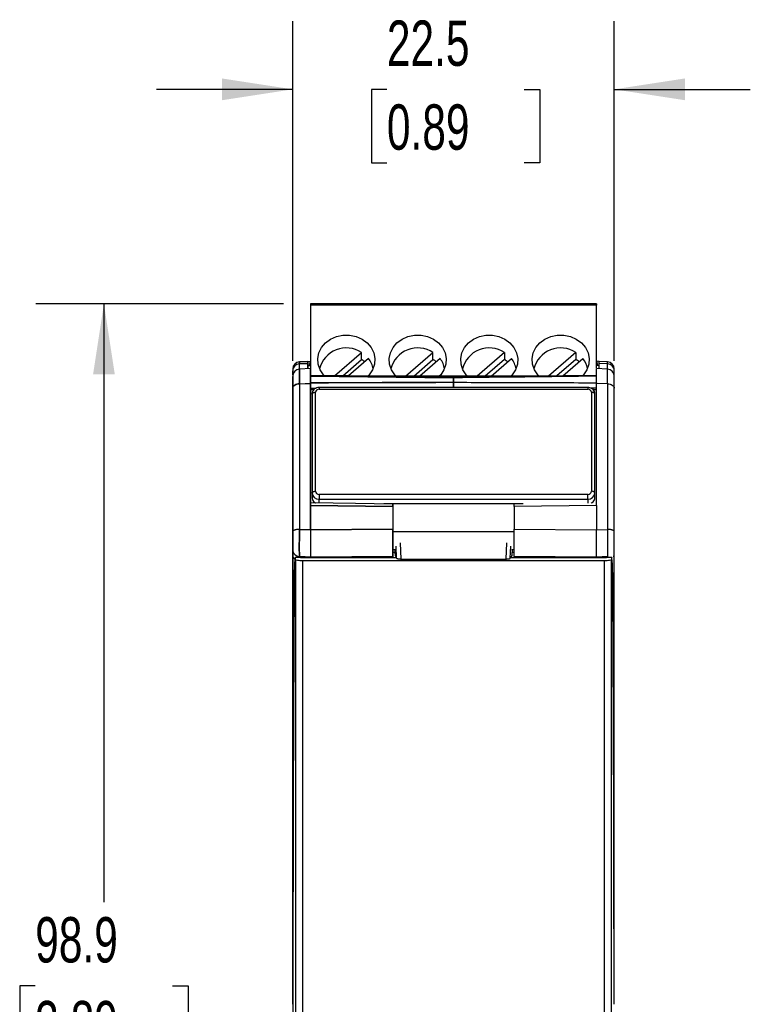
# Model space of a CAD drawing. Header units: millimetres. Extents: x 10 to 410, y 10 to 314.
# Tile 6 of 30: x 76 to 127, y 117 to 186. Entities that reach past the tile are written whole.
import ezdxf

# ---------------------------------------------------------------- set-up
doc = ezdxf.new("R2010")
doc.units = ezdxf.units.MM
doc.header["$LTSCALE"] = 1.5
doc.layers.add('DIMENSIONS', color=140, linetype='Continuous', lineweight=25)
doc.styles.add('SLDTEXTSTYLE0', font='TXT', dxfattribs={"width": 0.7})
doc.dimstyles.new('SLDDIMSTYLE0', dxfattribs={"dimtxt": 3.237012, "dimasz": 4.953, "dimexe": 0, "dimexo": 0.0625, "dimgap": 0.809253, "dimtad": 0, "dimtih": 1, "dimtoh": 1, "dimrnd": 1e-09, "dimzin": 12, "dimdsep": 46, "dimtxsty": 'SLDTEXTSTYLE0', "dimsah": 1, "dimcen": 0.09, "dimadec": 0, "dimazin": 3, "dimtfac": 1, "dimtofl": 0, "dimtmove": 0, "dimatfit": 3, "dimfxl": 0, "dimfrac": 2, "dimtolj": 1, "dimtzin": 12, "dimarcsym": 0})
doc.dimstyles.new('SLDDIMSTYLE1', dxfattribs={"dimtxt": 3.237012, "dimasz": 4.953, "dimexe": 0, "dimexo": 0.0625, "dimgap": 0.809253, "dimtad": 0, "dimtih": 1, "dimtoh": 1, "dimrnd": 1e-09, "dimzin": 12, "dimdsep": 46, "dimtxsty": 'SLDTEXTSTYLE0', "dimsah": 1, "dimcen": 0.09, "dimadec": 0, "dimazin": 3, "dimtfac": 1, "dimtmove": 0, "dimatfit": 0, "dimfxl": 0, "dimfrac": 2, "dimtolj": 1, "dimtzin": 12, "dimarcsym": 0})

# ---------------------------------------------------------------- blocks, each defined once
blk = doc.blocks.new('_D')
at = {"layer": 'DIMENSIONS'}
for p, q in [((94.367, 165.872), (77.046, 165.872)), ((81.809, 165.872), (81.809, 123.999)), ((76.999, 118.129), (75.912, 118.129)), ((75.912, 118.129), (75.912, 112.985)), ((86.619, 118.129), (87.706, 118.129)), ((87.706, 118.129), (87.706, 112.985)), ((75.912, 112.985), (76.999, 112.985)), ((87.706, 112.985), (86.619, 112.985)), ((81.809, 66.995), (81.809, 112.26)), ((104.367, 66.995), (77.046, 66.995))]:
    blk.add_line(p, q, dxfattribs=at)
for points in [[(81.809, 165.872), (81.047, 160.919), (82.571, 160.919)], [(81.809, 66.995), (82.571, 71.948), (81.047, 71.948)]]:
    blk.add_solid(points, dxfattribs=at)
at = {"layer": 'DIMENSIONS', "char_height": 3.175, "attachment_point": 1, "style": 'SLDTEXTSTYLE0'}
for s, insert in [('98.9', (76.999, 122.947)), ('3.89', (76.999, 117.078))]:
    blk.add_mtext(s, dxfattribs=dict(at, insert=insert))
blk = doc.blocks.new('_D_1')
at = {"layer": 'DIMENSIONS'}
for p, q in [((95.022, 161.866), (95.022, 185.634)), ((117.522, 161.866), (117.522, 185.634)), ((95.022, 180.872), (85.497, 180.872)), ((101.612, 180.872), (100.525, 180.872)), ((100.525, 180.872), (100.525, 175.727)), ((111.231, 180.872), (112.318, 180.872)), ((112.318, 180.872), (112.318, 175.727)), ((117.522, 180.872), (127.047, 180.872)), ((100.525, 175.727), (101.612, 175.727)), ((112.318, 175.727), (111.231, 175.727))]:
    blk.add_line(p, q, dxfattribs=at)
for points in [[(95.022, 180.872), (90.069, 181.634), (90.069, 180.11)], [(117.522, 180.872), (122.475, 180.11), (122.475, 181.634)]]:
    blk.add_solid(points, dxfattribs=at)
at = {"layer": 'DIMENSIONS', "char_height": 3.175, "attachment_point": 1, "style": 'SLDTEXTSTYLE0'}
for s, insert in [('22.5', (101.612, 185.689)), ('0.89', (101.612, 179.82))]:
    blk.add_mtext(s, dxfattribs=dict(at, insert=insert))

msp = doc.modelspace()

# ---------------------------------------------------------------- linework, layer by layer
for p, q in [((116.272, 165.872), (96.272, 165.872)), ((96.272, 165.872), (96.272, 165.772)), ((96.272, 165.772), (96.272, 161.341)), ((116.272, 165.772), (96.272, 165.772)), ((116.272, 165.872), (116.272, 165.772)), ((116.272, 161.373), (116.272, 165.772)), ((97.952, 160.828), (99.839, 162.463)), ((98.522, 160.822), (99.839, 161.963)), ((100.334, 162.034), (98.93, 160.818)), ((99.839, 161.963), (99.839, 162.463)), ((102.92, 160.801), (104.839, 162.463)), ((103.498, 160.801), (104.839, 161.963)), ((105.334, 162.034), (103.91, 160.801)), ((104.839, 161.963), (104.839, 162.463)), ((109.839, 162.463), (107.92, 160.801)), ((109.839, 161.963), (108.498, 160.801)), ((108.91, 160.801), (110.334, 162.034)), ((109.839, 162.463), (109.839, 161.963)), ((114.839, 162.463), (112.932, 160.811)), ((114.839, 161.963), (113.516, 160.817)), ((113.934, 160.821), (115.334, 162.034)), ((114.839, 162.463), (114.839, 161.963)), ((96.072, 161.834), (95.496, 161.804)), ((96.072, 161.834), (95.496, 161.804)), ((95.496, 161.804), (96.072, 161.834)), ((96.072, 161.834), (95.496, 161.804)), ((95.496, 161.664), (95.496, 161.804)), ((95.496, 161.804), (95.496, 161.664)), ((95.496, 161.664), (96.072, 161.693)), ((96.072, 161.693), (95.496, 161.664)), ((95.496, 161.3), (95.496, 161.664)), ((96.272, 161.341), (95.496, 161.3)), ((96.272, 161.341), (95.496, 161.3)), ((95.496, 161.3), (95.496, 160.271)), ((96.072, 161.834), (96.272, 161.845)), ((96.072, 161.693), (96.072, 161.834)), ((96.072, 161.33), (96.072, 161.693)), ((96.072, 161.541), (96.272, 161.55)), ((96.272, 161.55), (96.072, 161.541)), ((96.222, 161.825), (96.272, 161.825)), ((96.222, 161.825), (96.222, 161.676)), ((96.272, 160.796), (96.272, 161.341)), ((116.472, 161.834), (116.272, 161.845)), ((116.272, 161.825), (116.322, 161.825)), ((116.472, 161.541), (116.272, 161.55)), ((117.049, 161.3), (116.272, 161.341)), ((117.049, 161.3), (116.272, 161.341)), ((116.272, 160.796), (116.272, 161.341)), ((116.322, 161.676), (116.322, 161.825)), ((117.049, 161.804), (116.472, 161.834)), ((117.049, 161.804), (116.472, 161.834)), ((116.472, 161.693), (116.472, 161.834)), ((117.049, 161.804), (116.472, 161.834)), ((117.049, 161.664), (116.472, 161.693)), ((116.472, 161.33), (116.472, 161.693)), ((117.049, 161.664), (116.472, 161.693)), ((117.049, 161.664), (117.049, 161.804)), ((117.049, 161.3), (117.049, 161.664)), ((117.049, 160.271), (117.049, 161.3)), ((95.022, 160.892), (95.022, 161.179)), ((95.022, 161.179), (95.022, 160.892)), ((96.272, 160.341), (96.272, 160.796)), ((96.272, 160.796), (106.272, 160.688)), ((96.272, 160.796), (96.272, 160.341)), ((115.153, 160.801), (100.58, 160.801)), ((106.272, 160.372), (106.272, 160.688)), ((116.272, 160.341), (116.272, 160.796)), ((117.522, 160.903), (117.522, 161.179)), ((117.522, 160.903), (117.522, 161.179)), ((95.496, 160.271), (96.272, 160.3)), ((95.496, 160.271), (96.272, 160.296)), ((95.496, 160.271), (95.496, 150.077)), ((106.272, 160.372), (96.272, 160.341)), ((96.272, 160.341), (96.272, 160.296)), ((96.272, 151.761), (96.272, 160.296)), ((96.272, 159.966), (96.656, 159.967)), ((115.672, 160.014), (96.872, 160.014)), ((96.872, 160.014), (96.872, 159.889)), ((96.872, 159.889), (115.672, 159.889)), ((115.672, 160.014), (115.672, 159.889)), ((116.272, 159.966), (115.89, 159.967)), ((117.049, 160.271), (116.272, 160.296)), ((117.049, 160.271), (116.272, 160.296)), ((117.049, 160.271), (117.049, 150.077)), ((96.486, 159.839), (96.272, 159.837)), ((96.372, 159.547), (96.372, 152.619)), ((96.622, 152.744), (96.622, 159.672)), ((115.922, 159.672), (115.922, 152.744)), ((116.272, 159.837), (116.055, 159.839)), ((116.172, 152.619), (116.172, 159.547)), ((96.372, 152.619), (96.372, 152.335)), ((96.872, 152.527), (96.872, 152.186)), ((115.672, 152.527), (96.872, 152.527)), ((115.672, 152.186), (115.672, 152.527)), ((116.172, 152.335), (116.172, 152.619)), ((96.272, 151.761), (96.272, 150.042)), ((96.272, 151.761), (102.022, 151.687)), ((96.272, 150.042), (96.272, 151.761)), ((102.022, 151.687), (96.272, 151.761)), ((96.872, 152.186), (115.672, 152.186)), ((96.872, 151.919), (96.872, 152.186)), ((111.157, 151.861), (101.387, 151.861)), ((102.022, 151.687), (102.022, 150.088)), ((116.272, 151.761), (110.522, 151.687)), ((116.272, 151.761), (110.522, 151.687)), ((110.522, 151.687), (110.522, 150.088)), ((115.672, 152.186), (115.672, 151.919)), ((116.272, 151.761), (116.272, 150.042)), ((96.272, 150.042), (95.496, 150.077)), ((95.496, 150.077), (96.272, 150.042)), ((102.022, 150.088), (96.272, 150.042)), ((96.272, 150.042), (102.022, 150.088)), ((102.022, 149.937), (110.522, 149.937)), ((110.522, 150.088), (116.272, 150.042)), ((110.522, 150.088), (116.272, 150.042)), ((116.272, 150.042), (117.049, 150.077)), ((116.272, 150.042), (117.049, 150.077)), ((102.295, 148.062), (102.264, 148.901)), ((102.6, 148.005), (102.558, 149.137)), ((109.987, 149.137), (109.945, 148.005)), ((110.25, 148.062), (110.281, 148.901)), ((95.022, 148.338), (95.022, 148.669)), ((95.496, 148.174), (96.272, 148.14)), ((95.496, 148.174), (95.496, 148.108)), ((95.496, 148.108), (95.496, 148.174)), ((96.272, 148.14), (102.022, 148.182)), ((102.022, 148.182), (96.272, 148.14)), ((96.272, 148.14), (96.272, 148.108)), ((96.272, 148.108), (96.272, 148.14)), ((102.022, 148.669), (102.219, 148.669)), ((102.022, 148.478), (102.175, 148.477)), ((102.022, 148.336), (102.022, 148.182)), ((102.022, 148.182), (102.022, 148.127)), ((102.174, 148.597), (102.174, 148.557)), ((102.196, 148.262), (102.272, 148.108)), ((110.349, 148.262), (110.272, 148.108)), ((110.326, 148.669), (110.522, 148.669)), ((110.369, 148.477), (110.522, 148.478)), ((110.371, 148.597), (110.371, 148.557)), ((110.522, 148.182), (110.522, 148.336)), ((116.272, 148.14), (110.522, 148.182)), ((110.522, 148.182), (110.522, 148.127)), ((117.049, 148.174), (116.272, 148.14)), ((116.272, 148.14), (116.272, 148.108)), ((116.272, 148.14), (116.272, 148.108)), ((117.049, 148.174), (117.049, 148.108)), ((117.488, 148.161), (117.522, 148.338)), ((117.488, 148.161), (117.522, 148.338)), ((117.522, 148.338), (117.522, 148.669)), ((95.201, 148.108), (95.153, 147.722)), ((95.214, 147.97), (95.201, 148.108)), ((95.573, 148.108), (95.201, 148.108)), ((95.214, 147.97), (95.214, 86.032)), ((95.573, 148.108), (102.272, 148.108)), ((95.714, 147.879), (95.714, 86.016)), ((116.831, 147.879), (95.714, 147.879)), ((100.022, 148.108), (102.022, 148.127)), ((102.022, 148.127), (102.022, 148.108)), ((102.272, 148.108), (102.295, 148.062)), ((102.6, 148.005), (109.945, 148.005)), ((110.25, 148.062), (110.272, 148.108)), ((110.272, 148.108), (116.972, 148.108)), ((110.522, 148.108), (110.522, 148.127)), ((110.522, 148.127), (112.522, 148.108)), ((110.522, 148.127), (112.522, 148.108)), ((116.831, 86.016), (116.831, 147.879)), ((117.344, 148.108), (116.972, 148.108)), ((117.331, 86.032), (117.331, 147.97))]:
    msp.add_line(p, q)
at = {"flags": 128}
for points in [[(97.265, 160.801), (97.168, 160.905), (96.936, 161.253), (96.803, 161.638), (96.776, 162.04), (96.856, 162.436), (97.04, 162.805), (97.318, 163.128), (97.673, 163.386), (98.088, 163.567), (98.54, 163.659), (99.005, 163.659), (99.456, 163.567), (99.871, 163.386), (100.227, 163.128), (100.504, 162.805), (100.688, 162.436), (100.769, 162.04), (100.742, 161.638), (100.609, 161.253), (100.377, 160.905), (100.28, 160.801)], [(102.265, 160.801), (102.168, 160.905), (101.936, 161.253), (101.803, 161.638), (101.776, 162.04), (101.856, 162.436), (102.04, 162.805), (102.318, 163.128), (102.673, 163.386), (103.088, 163.567), (103.54, 163.659), (104.005, 163.659), (104.456, 163.567), (104.871, 163.386), (105.227, 163.128), (105.504, 162.805), (105.688, 162.436), (105.769, 162.04), (105.742, 161.638), (105.609, 161.253), (105.377, 160.905), (105.28, 160.801)], [(107.265, 160.801), (107.168, 160.905), (106.936, 161.253), (106.803, 161.638), (106.776, 162.04), (106.856, 162.436), (107.04, 162.805), (107.318, 163.128), (107.673, 163.386), (108.088, 163.567), (108.54, 163.659), (109.005, 163.659), (109.456, 163.567), (109.871, 163.386), (110.227, 163.128), (110.504, 162.805), (110.688, 162.436), (110.769, 162.04), (110.742, 161.638), (110.609, 161.253), (110.377, 160.905), (110.28, 160.801)], [(112.265, 160.801), (112.168, 160.905), (111.936, 161.253), (111.803, 161.638), (111.776, 162.04), (111.856, 162.436), (112.04, 162.805), (112.318, 163.128), (112.673, 163.386), (113.088, 163.567), (113.54, 163.659), (114.005, 163.659), (114.456, 163.567), (114.871, 163.386), (115.227, 163.128), (115.504, 162.805), (115.688, 162.436), (115.769, 162.04), (115.742, 161.638), (115.609, 161.253), (115.377, 160.905), (115.28, 160.801)], [(95.496, 160.271), (95.496, 160.582), (95.496, 160.844), (95.496, 161.051), (95.496, 161.198), (95.496, 161.281), (95.496, 161.3)], [(96.072, 161.834), (96.072, 161.833), (96.072, 161.813), (96.072, 161.766), (96.072, 161.693)], [(96.072, 161.693), (96.072, 161.432), (96.072, 161.33)], [(96.272, 161.341), (96.272, 161.34), (96.272, 161.312), (96.272, 161.242), (96.272, 161.132), (96.272, 160.982), (96.272, 160.796)], [(117.049, 160.271), (117.049, 160.582), (117.049, 160.844), (117.049, 161.051), (117.049, 161.198), (117.049, 161.281), (117.049, 161.3)], [(106.272, 160.741), (101.748, 160.789), (96.273, 160.846)], [(106.272, 160.741), (101.748, 160.789), (96.273, 160.846)], [(116.272, 160.846), (111.747, 160.798), (106.272, 160.741)], [(116.272, 160.846), (111.747, 160.798), (106.272, 160.741)], [(95.496, 160.271), (95.403, 160.262), (95.313, 160.243), (95.231, 160.213), (95.16, 160.175), (95.101, 160.128), (95.058, 160.076), (95.031, 160.02), (95.022, 159.961)], [(95.022, 159.961), (95.031, 160.02), (95.058, 160.076), (95.101, 160.128), (95.16, 160.175), (95.231, 160.213), (95.313, 160.243), (95.403, 160.262), (95.496, 160.271)], [(95.496, 160.271), (95.496, 159.118), (95.496, 157.925), (95.496, 156.694), (95.496, 155.428), (95.496, 154.13), (95.496, 152.804), (95.496, 151.452), (95.496, 150.077)], [(116.272, 160.341), (116.272, 160.336), (116.272, 160.33), (116.272, 160.324), (116.272, 160.319), (116.272, 160.313), (116.272, 160.307), (116.272, 160.302), (116.272, 160.296)], [(116.272, 151.761), (116.272, 152.906), (116.272, 154.032), (116.272, 155.138), (116.272, 156.222), (116.272, 157.281), (116.272, 158.314), (116.272, 159.32), (116.272, 160.296)], [(117.049, 160.271), (117.049, 159.118), (117.049, 157.925), (117.049, 156.694), (117.049, 155.428), (117.049, 154.13), (117.049, 152.804), (117.049, 151.452), (117.049, 150.077)], [(117.049, 160.271), (117.142, 160.262), (117.232, 160.243), (117.314, 160.213), (117.385, 160.175), (117.444, 160.128), (117.487, 160.076), (117.513, 160.02), (117.522, 159.961)], [(117.049, 160.271), (117.142, 160.262), (117.232, 160.243), (117.314, 160.213), (117.385, 160.175), (117.444, 160.128), (117.487, 160.076), (117.513, 160.02), (117.522, 159.961)], [(96.372, 159.547), (96.377, 159.572), (96.391, 159.595), (96.415, 159.617), (96.446, 159.636), (96.484, 159.651), (96.527, 159.663), (96.574, 159.67), (96.622, 159.672)], [(116.172, 159.547), (116.168, 159.572), (116.153, 159.595), (116.13, 159.617), (116.099, 159.636), (116.061, 159.651), (116.018, 159.663), (115.971, 159.67), (115.922, 159.672)], [(96.372, 152.619), (96.377, 152.643), (96.391, 152.667), (96.415, 152.688), (96.446, 152.707), (96.484, 152.723), (96.527, 152.734), (96.574, 152.742), (96.622, 152.744)], [(116.172, 152.619), (116.168, 152.643), (116.153, 152.667), (116.13, 152.688), (116.099, 152.707), (116.061, 152.723), (116.018, 152.734), (115.971, 152.742), (115.922, 152.744)], [(102.023, 151.853), (99.421, 151.886), (96.289, 151.926)], [(96.272, 148.14), (95.884, 148.157), (95.496, 148.174)]]:
    msp.add_lwpolyline(points, dxfattribs=at)
for centre, radius, start, end in [((98.777, 160.839), 1.94, 56.81163, 166.11917), ((103.777, 160.839), 1.94, 56.81163, 166.11918), ((108.777, 160.839), 1.94, 56.81163, 166.11918), ((113.777, 160.839), 1.94, 56.81163, 166.11918), ((98.889, 160.354), 1.868, 51.2861, 59.44304), ((99.161, 161.092), 1.504, 8.12048, 38.75886), ((103.89, 160.355), 1.867, 50.88225, 59.44562), ((104.161, 161.092), 1.504, 8.12048, 38.75886), ((108.892, 160.358), 1.864, 50.25309, 59.44965), ((109.161, 161.092), 1.504, 8.12048, 38.75886), ((113.89, 160.355), 1.867, 50.88225, 59.44562), ((114.159, 161.091), 1.507, 9.48745, 38.74152), ((95.522, 161.305), 0.5, 93, 180), ((95.522, 160.801), 0.5, 93, 180), ((117.022, 161.305), 0.5, 0, 87), ((117.022, 160.801), 0.5, 0, 87), ((96.841, 152.655), 0.47, 184.40195, 273.81126), ((115.704, 152.655), 0.47, 266.18874, 355.59805)]:
    msp.add_arc(centre, radius, start, end)
for points, knots in [([(95.496, 161.664), (95.37, 161.658), (95.247, 161.602), (95.073, 161.424), (95.022, 161.302), (95.022, 161.179)], [0, 0, 0, 0, 0.5, 0.5, 1, 1, 1, 1]), ([(95.496, 161.664), (95.37, 161.658), (95.247, 161.602), (95.073, 161.424), (95.022, 161.302), (95.022, 161.179)], [0, 0, 0, 0, 0.5, 0.5, 1, 1, 1, 1]), ([(96.222, 161.548), (96.222, 161.548), (96.222, 161.57), (96.222, 161.609), (96.222, 161.655), (96.222, 161.669), (96.222, 161.676)], [0, 0, 0, 0, 0.003814, 0.343454, 0.68121, 1, 1, 1, 1]), ([(116.272, 160.796), (116.272, 160.918), (116.272, 161.16), (116.272, 161.329), (116.272, 161.322), (116.272, 161.32)], [0, 0, 0, 0, 0.386986, 0.773973, 1, 1, 1, 1]), ([(116.322, 161.676), (116.322, 161.669), (116.322, 161.654), (116.322, 161.607), (116.322, 161.567), (116.322, 161.548)], [0, 0, 0, 0, 0.340281, 0.680375, 1, 1, 1, 1]), ([(117.522, 161.179), (117.522, 161.302), (117.472, 161.424), (117.298, 161.602), (117.175, 161.658), (117.049, 161.664)], [0, 0, 0, 0, 0.5, 0.5, 1, 1, 1, 1]), ([(117.522, 161.179), (117.522, 161.302), (117.472, 161.424), (117.298, 161.602), (117.175, 161.658), (117.049, 161.664)], [0, 0, 0, 0, 0.5, 0.5, 1, 1, 1, 1]), ([(95.022, 159.961), (95.022, 160.124), (95.022, 160.458), (95.022, 160.752), (95.022, 160.776), (95.022, 160.787)], [0, 0, 0, 0, 0.338512, 0.694329, 1, 1, 1, 1]), ([(95.022, 160.787), (95.022, 160.776), (95.022, 160.752), (95.022, 160.458), (95.022, 160.124), (95.022, 159.961)], [0, 0, 0, 0, 0.305671, 0.661488, 1, 1, 1, 1]), ([(106.273, 160.735), (106.273, 160.74), (106.273, 160.746), (106.273, 160.719), (106.272, 160.688)], [0.0000002, 0.0000002, 0.0000002, 0.0000002, 0.2500001, 0.75, 0.75, 0.75, 0.75]), ([(117.522, 159.961), (117.522, 160.124), (117.522, 160.458), (117.522, 160.752), (117.522, 160.776), (117.522, 160.787)], [0, 0, 0, 0, 0.338512, 0.694329, 1, 1, 1, 1]), ([(117.522, 159.961), (117.522, 160.124), (117.522, 160.458), (117.522, 160.752), (117.522, 160.776), (117.522, 160.787)], [0, 0, 0, 0, 0.338512, 0.694329, 1, 1, 1, 1]), ([(95.022, 149.937), (95.022, 150.119), (95.022, 150.482), (95.022, 151.022), (95.022, 151.559), (95.022, 152.091), (95.022, 152.619), (95.022, 153.144), (95.022, 153.664), (95.022, 154.18), (95.022, 154.692), (95.022, 155.313), (95.022, 156.036), (95.022, 156.855), (95.022, 157.657), (95.022, 158.443), (95.022, 159.213), (95.022, 159.712), (95.022, 159.961)], [0, 0, 0, 0, 0.050108, 0.100142, 0.150122, 0.200066, 0.249991, 0.299918, 0.349864, 0.399849, 0.44989, 0.500007, 0.583476, 0.666775, 0.749991, 0.83321, 0.916518, 1, 1, 1, 1]), ([(96.272, 160.341), (97.945, 160.347), (101.278, 160.357), (104.611, 160.367), (106.272, 160.372)], [0, 0, 0, 0, 0.5016325, 1, 1, 1, 1]), ([(96.272, 160.299), (96.272, 160.156), (96.272, 159.87), (96.272, 159.433), (96.272, 158.991), (96.272, 158.544), (96.272, 158.091), (96.272, 157.633), (96.272, 157.169), (96.272, 156.699), (96.272, 156.098), (96.272, 155.361), (96.272, 154.481), (96.272, 153.587), (96.272, 152.682), (96.272, 152.068), (96.272, 151.761)], [0, 0, 0, 0, 0.055637, 0.111211, 0.166741, 0.222244, 0.277739, 0.333245, 0.388779, 0.44436, 0.500008, 0.600103, 0.700043, 0.799935, 0.899884, 1, 1, 1, 1]), ([(96.872, 160.014), (96.806, 160.007), (96.711, 159.997), (96.589, 159.936), (96.495, 159.864), (96.415, 159.75), (96.371, 159.638), (96.378, 159.568), (96.38, 159.548)], [0, 0, 0, 0, 0.258685, 0.364722, 0.537348, 0.719822, 0.918942, 1, 1, 1, 1]), ([(96.872, 159.889), (96.806, 159.889), (96.743, 159.866), (96.649, 159.785), (96.622, 159.73), (96.622, 159.672)], [0, 0, 0, 0, 0.5, 0.5, 1, 1, 1, 1]), ([(106.272, 159.989), (106.272, 159.998), (106.272, 160.016), (106.272, 160.053), (106.272, 160.095), (106.273, 160.141), (106.273, 160.19), (106.272, 160.24), (106.272, 160.288), (106.272, 160.333), (106.272, 160.359), (106.272, 160.372)], [0, 0, 0, 0, 0.11114, 0.222411, 0.333668, 0.444602, 0.555272, 0.666217, 0.777499, 0.88881, 1, 1, 1, 1]), ([(106.272, 160.372), (107.934, 160.367), (111.267, 160.357), (114.6, 160.347), (116.272, 160.341)], [0, 0, 0, 0, 0.498364, 1, 1, 1, 1]), ([(106.272, 160.372), (106.272, 160.363), (106.272, 160.344), (106.272, 160.311), (106.272, 160.254), (106.272, 160.164), (106.272, 160.077), (106.272, 160.019), (106.272, 159.999), (106.272, 159.989)], [0, 0, 0, 0, 0.0823207, 0.1653727, 0.250988, 0.5001052, 0.7492221, 0.8750736, 1, 1, 1, 1]), ([(106.272, 160.372), (107.934, 160.367), (111.267, 160.357), (114.6, 160.347), (116.272, 160.341)], [0, 0, 0, 0, 0.498364, 1, 1, 1, 1]), ([(106.272, 160.372), (106.272, 160.363), (106.272, 160.344), (106.272, 160.311), (106.272, 160.254), (106.272, 160.164), (106.272, 160.077), (106.272, 160.019), (106.272, 159.999), (106.272, 159.989)], [0, 0, 0, 0, 0.08233, 0.165382, 0.250989, 0.500107, 0.749223, 0.875074, 1, 1, 1, 1]), ([(116.165, 159.557), (116.165, 159.588), (116.166, 159.673), (116.102, 159.802), (116, 159.909), (115.881, 159.977), (115.773, 160.009), (115.7, 160.012), (115.672, 160.014)], [0, 0, 0, 0, 0.124195, 0.345427, 0.559528, 0.713662, 0.889637, 1, 1, 1, 1]), ([(115.922, 159.672), (115.922, 159.73), (115.896, 159.785), (115.802, 159.866), (115.739, 159.889), (115.672, 159.889)], [0, 0, 0, 0, 0.5, 0.5, 1, 1, 1, 1]), ([(116.272, 151.761), (116.272, 151.931), (116.272, 152.273), (116.272, 152.781), (116.272, 153.285), (116.272, 153.785), (116.272, 154.28), (116.272, 154.772), (116.272, 155.26), (116.272, 155.743), (116.272, 156.35), (116.272, 157.074), (116.272, 157.907), (116.272, 158.723), (116.272, 159.521), (116.272, 160.038), (116.272, 160.296)], [0, 0, 0, 0, 0.055636, 0.11121, 0.166739, 0.222242, 0.277738, 0.333243, 0.388778, 0.44436, 0.500008, 0.600104, 0.700045, 0.799936, 0.899886, 1, 1, 1, 1]), ([(96.372, 152.335), (96.378, 152.281), (96.389, 152.173), (96.479, 152.034), (96.566, 151.946), (96.627, 151.924), (96.635, 151.922)], [0, 0, 0, 0, 0.318687, 0.637416, 0.954709, 1, 1, 1, 1]), ([(96.622, 152.744), (96.622, 152.686), (96.649, 152.631), (96.743, 152.55), (96.806, 152.527), (96.872, 152.527)], [0, 0, 0, 0, 0.5, 0.5, 1, 1, 1, 1]), ([(115.672, 152.527), (115.739, 152.527), (115.802, 152.55), (115.896, 152.631), (115.922, 152.686), (115.922, 152.744)], [0, 0, 0, 0, 0.5, 0.5, 1, 1, 1, 1]), ([(115.903, 151.921), (115.93, 151.934), (116.007, 151.97), (116.1, 152.076), (116.163, 152.208), (116.17, 152.298), (116.172, 152.335)], [0, 0, 0, 0, 0.165452, 0.472167, 0.783052, 1, 1, 1, 1]), ([(102.022, 151.687), (102.022, 151.703), (102.022, 151.737), (102.022, 151.779), (102.022, 151.815), (102.022, 151.839), (102.022, 151.852), (102.022, 151.852), (102.022, 151.851)], [0, 0, 0, 0, 0.172702, 0.350588, 0.525416, 0.701172, 0.872793, 1, 1, 1, 1]), ([(102.022, 151.851), (102.022, 151.852), (102.022, 151.852), (102.022, 151.839), (102.022, 151.815), (102.022, 151.78), (102.022, 151.737), (102.022, 151.703), (102.022, 151.687)], [0, 0, 0, 0, 0.1230473, 0.2987877, 0.4703933, 0.6493432, 0.8252652, 1, 1, 1, 1]), ([(110.522, 151.687), (110.522, 151.703), (110.522, 151.737), (110.522, 151.779), (110.522, 151.815), (110.522, 151.839), (110.522, 151.852), (110.522, 151.852), (110.522, 151.851)], [0, 0, 0, 0, 0.172702, 0.350588, 0.525416, 0.701172, 0.872793, 1, 1, 1, 1]), ([(110.522, 151.687), (110.522, 151.703), (110.522, 151.737), (110.522, 151.779), (110.522, 151.815), (110.522, 151.839), (110.522, 151.852), (110.522, 151.852), (110.522, 151.851)], [0, 0, 0, 0, 0.172702, 0.350588, 0.525416, 0.701172, 0.872793, 1, 1, 1, 1]), ([(95.496, 150.077), (95.368, 150.075), (95.248, 150.06), (95.072, 150.008), (95.022, 149.973), (95.022, 149.937)], [0, 0, 0, 0, 0.5, 0.5, 1, 1, 1, 1]), ([(95.496, 150.077), (95.468, 150.077), (95.409, 150.074), (95.319, 150.066), (95.233, 150.053), (95.157, 150.034), (95.096, 150.012), (95.038, 149.979), (95.022, 149.953), (95.022, 149.937)], [-0.000003, -0.000003, -0.000003, -0.000003, 0.125, 0.250002, 0.375005, 0.500007, 0.62501, 0.750012, 1.000007, 1.000007, 1.000007, 1.000007]), ([(95.022, 148.669), (95.022, 148.674), (95.022, 148.683), (95.022, 148.706), (95.022, 148.735), (95.022, 148.772), (95.022, 148.837), (95.022, 148.944), (95.022, 149.111), (95.022, 149.303), (95.022, 149.511), (95.022, 149.727), (95.022, 149.867), (95.022, 149.937)], [0, 0, 0, 0, 0.0506384, 0.1006579, 0.1504333, 0.2003449, 0.2507698, 0.3759051, 0.5001791, 0.6241477, 0.7495999, 0.8744792, 1, 1, 1, 1]), ([(95.022, 149.937), (95.022, 149.869), (95.022, 149.727), (95.022, 149.512), (95.022, 149.338), (95.022, 149.207), (95.022, 149.114), (95.022, 149.028), (95.022, 148.921), (95.022, 148.81), (95.022, 148.714), (95.022, 148.679), (95.022, 148.669)], [0, 0, 0, 0, 0.000213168, 0.000426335, 0.000639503, 0.000746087, 0.00085267, 0.000959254, 0.001065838, 0.001279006, 0.001492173, 0.001705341, 0.001705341, 0.001705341, 0.001705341]), ([(95.496, 150.077), (95.496, 150.044), (95.495, 149.974), (95.493, 149.861), (95.49, 149.733), (95.488, 149.591), (95.485, 149.385), (95.483, 149.126), (95.482, 148.857), (95.483, 148.637), (95.485, 148.473), (95.487, 148.35), (95.49, 148.265), (95.493, 148.205), (95.495, 148.184), (95.496, 148.174)], [0, 0, 0, 0, 0.039674, 0.084549, 0.134626, 0.1899, 0.250363, 0.376176, 0.500081, 0.599669, 0.700216, 0.782727, 0.860197, 0.932625, 1, 1, 1, 1]), ([(95.496, 148.174), (95.494, 148.189), (95.49, 148.242), (95.486, 148.386), (95.484, 148.553), (95.483, 148.713), (95.482, 148.843), (95.483, 148.982), (95.484, 149.179), (95.486, 149.439), (95.49, 149.762), (95.494, 149.975), (95.496, 150.077)], [0, 0, 0, 0, 0.000213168, 0.000426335, 0.000639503, 0.000746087, 0.00085267, 0.000959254, 0.001065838, 0.001279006, 0.001492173, 0.001705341, 0.001705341, 0.001705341, 0.001705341]), ([(96.272, 150.042), (96.271, 150.002), (96.269, 149.924), (96.267, 149.803), (96.264, 149.683), (96.262, 149.564), (96.26, 149.446), (96.259, 149.331), (96.257, 149.219), (96.256, 149.11), (96.256, 149.005), (96.255, 148.905), (96.255, 148.783), (96.256, 148.643), (96.257, 148.495), (96.259, 148.366), (96.263, 148.261), (96.267, 148.181), (96.271, 148.154), (96.272, 148.14)], [0, 0, 0, 0, 0.04786, 0.095244, 0.142149, 0.188572, 0.23451, 0.279969, 0.324957, 0.369474, 0.413516, 0.457079, 0.50016, 0.579553, 0.660519, 0.743034, 0.827108, 0.91277, 1, 1, 1, 1]), ([(96.272, 150.042), (96.271, 150.002), (96.269, 149.922), (96.267, 149.8), (96.264, 149.679), (96.262, 149.559), (96.26, 149.441), (96.258, 149.325), (96.257, 149.214), (96.256, 149.106), (96.256, 149.002), (96.255, 148.903), (96.255, 148.783), (96.255, 148.646), (96.257, 148.499), (96.259, 148.369), (96.262, 148.264), (96.267, 148.182), (96.271, 148.154), (96.272, 148.14)], [0, 0, 0, 0, 0.048616, 0.096603, 0.143962, 0.190687, 0.236776, 0.282234, 0.327071, 0.371286, 0.414875, 0.457834, 0.500161, 0.578107, 0.658205, 0.740431, 0.824794, 0.911324, 1, 1, 1, 1]), ([(102.022, 148.182), (102.022, 148.189), (102.022, 148.202), (102.022, 148.234), (102.023, 148.276), (102.023, 148.326), (102.023, 148.386), (102.023, 148.454), (102.023, 148.53), (102.023, 148.614), (102.023, 148.705), (102.023, 148.802), (102.023, 148.905), (102.023, 149.013), (102.023, 149.125), (102.023, 149.241), (102.023, 149.36), (102.023, 149.481), (102.023, 149.603), (102.023, 149.726), (102.022, 149.848), (102.022, 149.969), (102.022, 150.048), (102.022, 150.088)], [0, 0, 0, 0, 0.047622, 0.095245, 0.142869, 0.190488, 0.238101, 0.285711, 0.333329, 0.380953, 0.428576, 0.476193, 0.523805, 0.571422, 0.619046, 0.666669, 0.714287, 0.761898, 0.80951, 0.85713, 0.904754, 0.952378, 1, 1, 1, 1]), ([(102.022, 150.088), (102.022, 150.046), (102.022, 149.963), (102.022, 149.837), (102.022, 149.709), (102.022, 149.581), (102.022, 149.389), (102.022, 149.137), (102.022, 148.848), (102.022, 148.595), (102.022, 148.415), (102.022, 148.296), (102.022, 148.22), (102.022, 148.195), (102.022, 148.182)], [0, 0, 0, 0, 0.050214, 0.099896, 0.149415, 0.199144, 0.249448, 0.374637, 0.500065, 0.625276, 0.750682, 0.834042, 0.916575, 1, 1, 1, 1]), ([(110.522, 148.182), (110.522, 148.189), (110.522, 148.203), (110.522, 148.237), (110.522, 148.281), (110.522, 148.336), (110.522, 148.433), (110.522, 148.594), (110.522, 148.847), (110.522, 149.137), (110.522, 149.416), (110.522, 149.666), (110.522, 149.88), (110.522, 150.018), (110.522, 150.088)], [0, 0, 0, 0, 0.050214, 0.099896, 0.149416, 0.199144, 0.249449, 0.374638, 0.500066, 0.625278, 0.750683, 0.834043, 0.916575, 1, 1, 1, 1]), ([(110.522, 148.182), (110.522, 148.189), (110.522, 148.203), (110.522, 148.237), (110.522, 148.281), (110.522, 148.336), (110.522, 148.433), (110.522, 148.594), (110.522, 148.847), (110.522, 149.137), (110.522, 149.416), (110.522, 149.666), (110.522, 149.88), (110.522, 150.018), (110.522, 150.088)], [0, 0, 0, 0, 0.050214, 0.099896, 0.149416, 0.199144, 0.249449, 0.374638, 0.500066, 0.625278, 0.750683, 0.834043, 0.916575, 1, 1, 1, 1]), ([(116.272, 148.14), (116.273, 148.147), (116.276, 148.161), (116.278, 148.194), (116.281, 148.235), (116.283, 148.285), (116.285, 148.342), (116.286, 148.406), (116.288, 148.477), (116.289, 148.554), (116.289, 148.635), (116.29, 148.72), (116.29, 148.835), (116.289, 148.985), (116.288, 149.177), (116.286, 149.383), (116.282, 149.6), (116.278, 149.822), (116.274, 149.968), (116.272, 150.042)], [0, 0, 0, 0, 0.048669, 0.096699, 0.144089, 0.190833, 0.236931, 0.282388, 0.327212, 0.371403, 0.414957, 0.457869, 0.500139, 0.578166, 0.658315, 0.74056, 0.824911, 0.911398, 1, 1, 1, 1]), ([(116.272, 148.14), (116.273, 148.147), (116.276, 148.161), (116.278, 148.194), (116.281, 148.235), (116.283, 148.285), (116.285, 148.342), (116.286, 148.406), (116.288, 148.477), (116.289, 148.554), (116.289, 148.635), (116.29, 148.72), (116.29, 148.835), (116.289, 148.985), (116.288, 149.177), (116.286, 149.383), (116.282, 149.6), (116.278, 149.822), (116.274, 149.968), (116.272, 150.042)], [0, 0, 0, 0, 0.048669, 0.096699, 0.144089, 0.190833, 0.236931, 0.282388, 0.327212, 0.371403, 0.414957, 0.457869, 0.500139, 0.578166, 0.658315, 0.74056, 0.824911, 0.911398, 1, 1, 1, 1]), ([(117.049, 150.077), (117.051, 149.975), (117.055, 149.762), (117.059, 149.439), (117.061, 149.179), (117.062, 148.982), (117.062, 148.843), (117.062, 148.713), (117.061, 148.553), (117.059, 148.386), (117.055, 148.242), (117.051, 148.189), (117.049, 148.174)], [0, 0, 0, 0, 0.000213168, 0.000426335, 0.000639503, 0.000746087, 0.00085267, 0.000959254, 0.001065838, 0.001279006, 0.001492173, 0.00170534, 0.00170534, 0.00170534, 0.00170534]), ([(117.522, 149.937), (117.522, 149.953), (117.507, 149.979), (117.449, 150.012), (117.388, 150.034), (117.312, 150.053), (117.226, 150.066), (117.136, 150.074), (117.077, 150.077), (117.049, 150.077)], [-0.000007, -0.000007, -0.000007, -0.000007, 0.249988, 0.37499, 0.499993, 0.624995, 0.749998, 0.875, 1.000003, 1.000003, 1.000003, 1.000003]), ([(117.049, 150.077), (117.051, 149.975), (117.055, 149.762), (117.059, 149.439), (117.061, 149.179), (117.062, 148.982), (117.062, 148.843), (117.062, 148.713), (117.061, 148.553), (117.059, 148.386), (117.055, 148.242), (117.051, 148.189), (117.049, 148.174)], [0, 0, 0, 0, 0.000213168, 0.000426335, 0.000639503, 0.000746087, 0.00085267, 0.000959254, 0.001065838, 0.001279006, 0.001492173, 0.00170534, 0.00170534, 0.00170534, 0.00170534]), ([(117.522, 149.937), (117.522, 149.953), (117.507, 149.979), (117.449, 150.012), (117.388, 150.034), (117.312, 150.053), (117.226, 150.066), (117.136, 150.074), (117.077, 150.077), (117.049, 150.077)], [-0.000007, -0.000007, -0.000007, -0.000007, 0.249988, 0.37499, 0.499993, 0.624995, 0.749998, 0.875, 1.000003, 1.000003, 1.000003, 1.000003]), ([(117.522, 148.669), (117.522, 148.679), (117.522, 148.714), (117.522, 148.81), (117.522, 148.921), (117.522, 149.028), (117.522, 149.114), (117.522, 149.207), (117.522, 149.338), (117.522, 149.512), (117.522, 149.727), (117.522, 149.869), (117.522, 149.937)], [0, 0, 0, 0, 0.000213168, 0.000426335, 0.000639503, 0.000746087, 0.00085267, 0.000959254, 0.001065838, 0.001279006, 0.001492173, 0.001705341, 0.001705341, 0.001705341, 0.001705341]), ([(117.522, 148.669), (117.522, 148.679), (117.522, 148.714), (117.522, 148.81), (117.522, 148.921), (117.522, 149.028), (117.522, 149.114), (117.522, 149.207), (117.522, 149.338), (117.522, 149.512), (117.522, 149.727), (117.522, 149.869), (117.522, 149.937)], [0, 0, 0, 0, 0.000213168, 0.000426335, 0.000639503, 0.000746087, 0.00085267, 0.000959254, 0.001065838, 0.001279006, 0.001492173, 0.001705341, 0.001705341, 0.001705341, 0.001705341]), ([(95.022, 148.669), (95.022, 148.544), (95.073, 148.419), (95.247, 148.237), (95.37, 148.181), (95.496, 148.174)], [0, 0, 0, 0, 0.5, 0.5, 1, 1, 1, 1]), ([(95.022, 148.669), (95.022, 148.612), (95.038, 148.521), (95.096, 148.404), (95.157, 148.326), (95.233, 148.261), (95.319, 148.213), (95.409, 148.184), (95.468, 148.176), (95.496, 148.174)], [-0.000004, -0.000004, -0.000004, -0.000004, 0.249992, 0.374994, 0.499997, 0.624999, 0.750002, 0.875004, 1.000007, 1.000007, 1.000007, 1.000007]), ([(95.022, 146.438), (95.022, 146.486), (95.022, 146.581), (95.022, 146.722), (95.022, 146.86), (95.022, 146.995), (95.022, 147.192), (95.022, 147.44), (95.022, 147.714), (95.022, 147.947), (95.022, 148.112), (95.022, 148.224), (95.022, 148.297), (95.022, 148.324), (95.022, 148.338)], [0, 0, 0, 0, 0.050332, 0.100333, 0.150207, 0.200157, 0.250389, 0.37548, 0.500044, 0.624534, 0.74969, 0.833415, 0.916538, 1, 1, 1, 1]), ([(95.022, 148.338), (95.022, 148.304), (95.022, 148.194), (95.022, 147.946), (95.022, 147.752), (95.022, 147.575), (95.022, 147.434), (95.022, 147.284), (95.022, 147.125), (95.022, 146.96), (95.022, 146.735), (95.022, 146.558), (95.022, 146.438)], [0, 0, 0, 0, 0.00072373, 0.001085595, 0.001447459, 0.001628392, 0.001809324, 0.001990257, 0.002171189, 0.002352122, 0.002533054, 0.002894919, 0.002894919, 0.002894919, 0.002894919]), ([(95.185, 147.979), (95.176, 147.985), (95.116, 148.026), (95.046, 148.153), (95.03, 148.276), (95.022, 148.338)], [0, 0, 0, 0, 0.075501, 0.537751, 1, 1, 1, 1]), ([(95.185, 147.979), (95.176, 147.985), (95.116, 148.026), (95.046, 148.153), (95.03, 148.276), (95.022, 148.338)], [0, 0, 0, 0, 0.0755041, 0.537752, 1, 1, 1, 1]), ([(102.174, 148.557), (102.174, 148.54), (102.174, 148.505), (102.176, 148.454), (102.178, 148.407), (102.181, 148.35), (102.187, 148.29), (102.193, 148.271), (102.196, 148.262)], [0, 0, 0, 0, 0.126394, 0.249266, 0.372588, 0.500291, 0.749223, 1, 1, 1, 1]), ([(110.371, 148.557), (110.371, 148.541), (110.37, 148.507), (110.369, 148.455), (110.367, 148.404), (110.364, 148.355), (110.36, 148.313), (110.355, 148.279), (110.351, 148.268), (110.349, 148.262)], [0, 0, 0, 0, 0.118014, 0.244276, 0.37881, 0.521636, 0.672769, 0.83222, 1, 1, 1, 1]), ([(117.522, 146.438), (117.522, 146.558), (117.522, 146.735), (117.522, 146.96), (117.522, 147.125), (117.522, 147.284), (117.522, 147.434), (117.522, 147.575), (117.522, 147.752), (117.522, 147.946), (117.522, 148.194), (117.522, 148.304), (117.522, 148.338)], [0, 0, 0, 0, 0.000361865, 0.000542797, 0.00072373, 0.000904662, 0.001085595, 0.001266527, 0.001447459, 0.001809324, 0.002171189, 0.002894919, 0.002894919, 0.002894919, 0.002894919]), ([(117.522, 146.438), (117.522, 146.558), (117.522, 146.735), (117.522, 146.96), (117.522, 147.125), (117.522, 147.284), (117.522, 147.434), (117.522, 147.575), (117.522, 147.752), (117.522, 147.946), (117.522, 148.194), (117.522, 148.304), (117.522, 148.338)], [0, 0, 0, 0, 0.000361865, 0.000542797, 0.00072373, 0.000904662, 0.001085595, 0.001266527, 0.001447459, 0.001809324, 0.002171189, 0.002894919, 0.002894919, 0.002894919, 0.002894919]), ([(95.153, 147.722), (95.149, 147.695), (95.146, 147.64), (95.14, 147.471), (95.137, 147.362), (95.128, 146.962), (95.124, 146.611), (95.122, 146.232)], [0, 0, 0, 0, 0.25, 0.25, 0.5, 0.5, 1, 1, 1, 1]), ([(95.714, 147.879), (95.579, 147.879), (95.448, 147.89), (95.267, 147.924), (95.216, 147.947), (95.214, 147.97)], [0, 0, 0, 0, 0.5, 0.5, 1, 1, 1, 1]), ([(102.295, 148.062), (102.298, 148.059), (102.303, 148.052), (102.322, 148.042), (102.344, 148.034), (102.369, 148.027), (102.404, 148.019), (102.455, 148.012), (102.526, 148.006), (102.576, 148.006), (102.6, 148.005)], [0, 0, 0, 0, 0.13359, 0.25309, 0.358541, 0.450005, 0.52758, 0.696844, 0.853373, 1, 1, 1, 1]), ([(109.945, 148.005), (109.959, 148.005), (109.988, 148.006), (110.031, 148.008), (110.074, 148.011), (110.114, 148.016), (110.165, 148.024), (110.224, 148.04), (110.241, 148.054), (110.25, 148.062)], [0, 0, 0, 0, 0.087242, 0.177602, 0.271773, 0.370365, 0.473912, 0.693478, 1, 1, 1, 1]), ([(117.331, 147.97), (117.329, 147.947), (117.278, 147.924), (117.096, 147.89), (116.966, 147.879), (116.831, 147.879)], [0, 0, 0, 0, 0.5, 0.5, 1, 1, 1, 1]), ([(117.423, 146.232), (117.423, 146.27), (117.422, 146.345), (117.422, 146.457), (117.421, 146.566), (117.419, 146.673), (117.418, 146.827), (117.415, 147.019), (117.411, 147.232), (117.407, 147.417), (117.403, 147.54), (117.4, 147.616), (117.397, 147.663), (117.395, 147.699), (117.393, 147.715), (117.392, 147.722)], [0, 0, 0, 0, 0.050465, 0.100811, 0.151252, 0.202002, 0.253271, 0.375506, 0.498728, 0.625948, 0.752598, 0.814861, 0.876763, 0.938224, 1, 1, 1, 1]), ([(95.022, 116.845), (95.022, 117.295), (95.022, 118.196), (95.022, 119.548), (95.022, 120.899), (95.022, 122.249), (95.022, 123.599), (95.022, 124.949), (95.022, 126.298), (95.022, 127.647), (95.022, 128.996), (95.022, 130.344), (95.022, 132.065), (95.022, 134.159), (95.022, 136.624), (95.022, 139.084), (95.022, 141.539), (95.022, 143.992), (95.022, 145.622), (95.022, 146.438)], [0, 0, 0, 0, 0.045472, 0.090933, 0.136386, 0.181832, 0.227275, 0.272717, 0.318161, 0.363608, 0.409063, 0.454526, 0.500001, 0.583358, 0.666684, 0.749996, 0.833309, 0.916638, 1, 1, 1, 1]), ([(95.16, 146.382), (95.12, 146.39), (95.041, 146.406), (95.029, 146.427), (95.022, 146.438)], [0, 0, 0, 0, 0.49986, 1, 1, 1, 1]), ([(95.16, 146.382), (95.12, 146.39), (95.041, 146.406), (95.029, 146.427), (95.022, 146.438)], [0, 0, 0, 0, 0.4998593, 1, 1, 1, 1]), ([(95.122, 146.232), (95.093, 141.367), (95.071, 136.486), (95.042, 126.69), (95.035, 121.776), (95.035, 116.845)], [0, 0, 0, 0, 0.5, 0.5, 1, 1, 1, 1]), ([(117.385, 146.382), (117.425, 146.39), (117.503, 146.406), (117.516, 146.427), (117.522, 146.438)], [0, 0, 0, 0, 0.49986, 1, 1, 1, 1]), ([(117.385, 146.382), (117.425, 146.39), (117.503, 146.406), (117.516, 146.427), (117.522, 146.438)], [0, 0, 0, 0, 0.49986, 1, 1, 1, 1]), ([(117.51, 116.845), (117.51, 117.251), (117.51, 118.064), (117.51, 119.283), (117.509, 120.502), (117.508, 121.721), (117.506, 122.94), (117.504, 124.979), (117.498, 127.836), (117.49, 131.106), (117.481, 133.969), (117.471, 136.427), (117.461, 138.88), (117.45, 141.331), (117.437, 143.783), (117.428, 145.415), (117.423, 146.232)], [0, 0, 0, 0, 0.041311, 0.082605, 0.123894, 0.165192, 0.20651, 0.247862, 0.37253, 0.497275, 0.581021, 0.664659, 0.748284, 0.831989, 0.915864, 1, 1, 1, 1]), ([(95.035, 116.845), (95.035, 116.376), (95.035, 115.439), (95.036, 114.034), (95.037, 112.63), (95.038, 111.226), (95.04, 109.823), (95.042, 108.42), (95.044, 107.016), (95.047, 106.08), (95.048, 105.611)], [0, 0, 0, 0, 0.125132, 0.250126, 0.37503, 0.499898, 0.624778, 0.749721, 0.874779, 1, 1, 1, 1])]:
    msp.add_open_spline(points, degree=3, knots=knots)
for points in [[(106.272, 160.688), (102.939, 160.724), (99.606, 160.76), (96.272, 160.796)], [(116.272, 160.796), (112.939, 160.76), (109.606, 160.724), (106.272, 160.688)], [(116.272, 160.796), (112.939, 160.76), (109.606, 160.724), (106.272, 160.688)], [(106.272, 160.688), (106.272, 160.593), (106.272, 160.487), (106.272, 160.372)], [(106.272, 160.688), (106.272, 160.593), (106.272, 160.487), (106.272, 160.372)], [(95.022, 159.961), (95.022, 156.984), (95.022, 153.581), (95.022, 149.937)], [(96.272, 160.301), (96.272, 160.314), (96.272, 160.328), (96.272, 160.341)], [(116.272, 160.341), (116.272, 160.326), (116.272, 160.311), (116.272, 160.296)], [(117.522, 149.937), (117.522, 153.581), (117.522, 156.984), (117.522, 159.961)], [(117.522, 149.937), (117.522, 153.581), (117.522, 156.984), (117.522, 159.961)], [(110.522, 151.687), (110.522, 151.159), (110.522, 150.625), (110.522, 150.088)], [(100.022, 148.108), (100.689, 148.114), (101.356, 148.12), (102.022, 148.127)], [(117.344, 148.108), (117.34, 148.062), (117.335, 148.016), (117.331, 147.97)], [(117.392, 147.722), (117.376, 147.851), (117.36, 147.98), (117.344, 148.108)], [(95.022, 146.438), (95.022, 136.656), (95.022, 126.76), (95.022, 116.845)], [(117.522, 116.845), (117.522, 126.76), (117.522, 136.656), (117.522, 146.438)], [(117.522, 116.845), (117.522, 126.76), (117.522, 136.656), (117.522, 146.438)]]:
    msp.add_open_spline(points, degree=3)

# ---------------------------------------------------------------- dimensions: what is measured, and where the dimension line sits
at = {"layer": 'DIMENSIONS'}
dim = msp.add_linear_dim(base=(117.522, 180.872), p1=(95.022, 159.961), p2=(117.522, 159.961), dimstyle='SLDDIMSTYLE1', dxfattribs=at)
dim.commit()
dim.dimension.update_dxf_attribs({"geometry": '_D_1', "text_midpoint": (106.422, 180.872), "dimtype": 160})
dim = msp.add_linear_dim(base=(81.809, 165.872), p1=(106.272, 66.995), p2=(96.272, 165.872), angle=90, dimstyle='SLDDIMSTYLE0', dxfattribs=at)
dim.commit()
dim.dimension.update_dxf_attribs({"geometry": '_D', "text_midpoint": (81.809, 118.129), "dimtype": 160})

doc.saveas('drawing.dxf')
